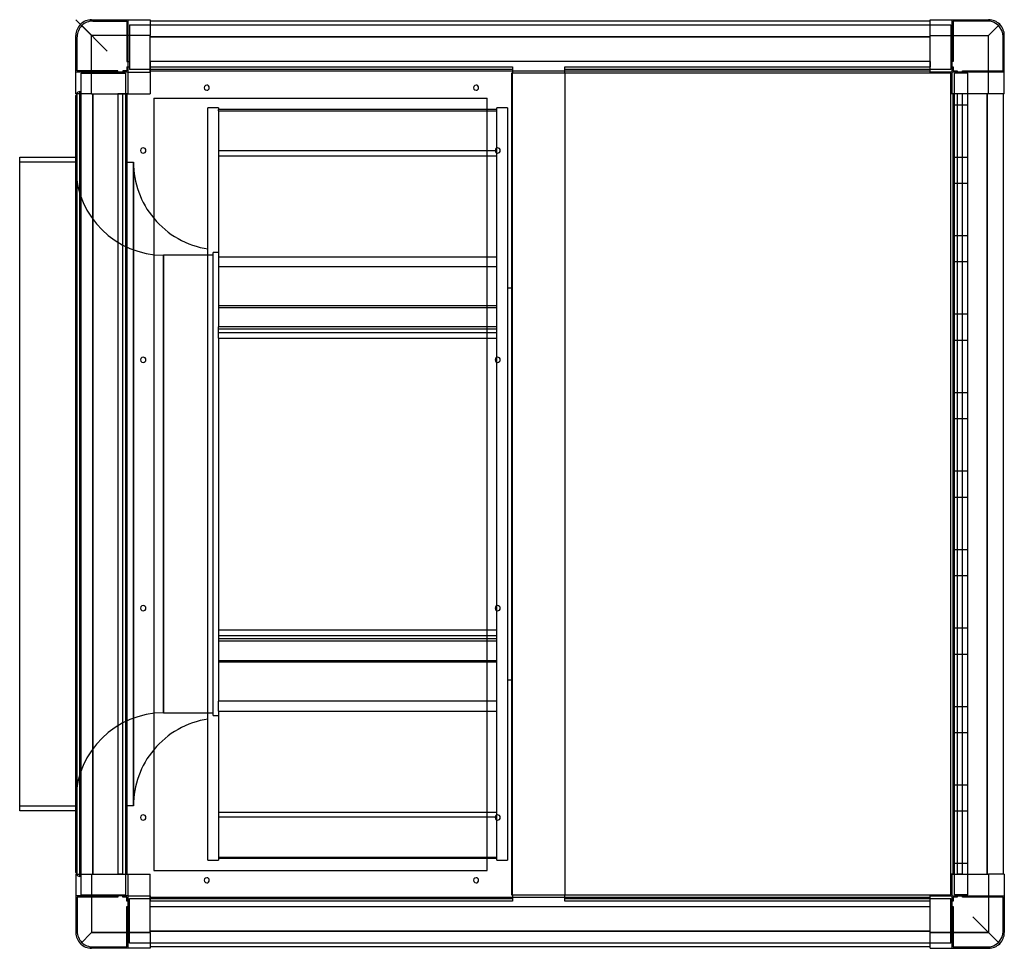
# Model space of a CAD drawing. Header units: millimetres. Extents: x -398 to 355, y -355 to 355.
import ezdxf

# ---------------------------------------------------------------- set-up
doc = ezdxf.new("R2010")
doc.units = ezdxf.units.MM
doc.layers.add('HIDDEN', color=7, linetype='Continuous')
doc.layers.add('THICK', color=7, linetype='Continuous')

msp = doc.modelspace()

# ---------------------------------------------------------------- linework, layer by layer
at = {"layer": 'HIDDEN'}
for p, q in [((-355, 355), (-343, 343)), ((-343, 355), (-343, 355)), ((-343, 355), (-343, 355)), ((-342, 354), (-316, 354)), ((-342, 354), (-342, 354)), ((-316, 354), (-316, 323)), ((-316, 354), (-316, 354)), ((-315, 355), (-315, 355)), ((-315, 315), (-315, 355)), ((-315, 355), (-315, 355)), ((-298.2, 355), (-298.2, 355)), ((-298.2, 355), (-298.2, 355)), ((-298.2, 354), (-298.2, 354)), ((-298.2, 354), (-298.2, 354)), ((298.2, 355), (298.2, 355)), ((298.2, 355), (298.2, 355)), ((298.2, 354), (298.2, 354)), ((298.2, 354), (298.2, 354)), ((315, 355), (315, 355)), ((315, 355), (315, 355)), ((315, 315), (315, 355)), ((316, 354), (316, 354)), ((342, 354), (316, 354)), ((316, 354), (316, 323)), ((342, 354), (342, 354)), ((343, 355), (343, 355)), ((343, 355), (343, 355)), ((-314, 351), (314, 351)), ((-314, 351), (-314, 317)), ((-314, 351), (-314, 351)), ((314, 351), (314, 317)), ((314, 351), (314, 351)), ((343, 343), (351.49, 351.49)), ((-355, 343), (-355, 343)), ((-355, 343), (-355, 343)), ((-354, 316), (-354, 342)), ((-354, 342), (-354, 342)), ((-343, 298.2), (-343, 343)), ((-298.2, 343), (-343, 343)), ((-298.2, 342), (298.2, 342)), ((298.2, 343), (343, 343)), ((343, 298.2), (343, 343)), ((354, 342), (354, 342)), ((354, 316), (354, 342)), ((355, 343), (355, 343)), ((355, 343), (355, 343)), ((-316, 323), (-316, 323)), ((-316, 323), (-315, 323)), ((-316, 319), (-315, 319)), ((-316, 319), (-316, 319)), ((-316, 319), (-316, 316)), ((-315, 323), (-314, 323)), ((-315, 319), (-314, 319)), ((-314, 323), (-314, 323)), ((-314, 319), (-314, 319)), ((-21, 317), (-314, 317)), ((-314, 317), (-314, 317)), ((-298.2, 323), (-298.2, 323)), ((-298.2, 323), (-298.2, 323)), ((-298.2, 323), (-298.2, 323)), ((-298.2, 323), (-298.2, 323)), ((298.2, 323), (-298.2, 323)), ((-298.2, 323), (-298.2, 319)), ((-298.2, 319), (-298.2, 319)), ((-298.2, 319), (-21, 319)), ((-298.2, 319), (-298.2, 319)), ((-298.2, 319), (-298.2, 319)), ((-298.2, 319), (-298.2, 319)), ((-298.2, 319), (-298.2, 316)), ((-21, 319), (-21, 319)), ((-21, 319), (-21, 319)), ((-21, 319), (-21, 316)), ((-21, 317), (-21, 317)), ((19, 319), (19, 319)), ((19, 319), (19, 319)), ((19, 316), (19, 319)), ((19, 319), (298.2, 319)), ((314, 317), (19, 317)), ((19, 317), (19, 317)), ((298.2, 323), (298.2, 323)), ((298.2, 323), (298.2, 323)), ((298.2, 323), (298.2, 319)), ((298.2, 323), (298.2, 323)), ((298.2, 323), (298.2, 323)), ((298.2, 319), (298.2, 319)), ((298.2, 319), (298.2, 319)), ((298.2, 319), (298.2, 319)), ((298.2, 319), (298.2, 319)), ((298.2, 316), (298.2, 319)), ((314, 323), (314, 323)), ((315, 323), (314, 323)), ((314, 319), (314, 319)), ((315, 319), (314, 319)), ((314, 317), (314, 317)), ((316, 323), (315, 323)), ((315, 319), (316, 319)), ((316, 323), (316, 323)), ((316, 319), (316, 319)), ((316, 319), (316, 316)), ((-355, 315), (-355, 315)), ((-315, 315), (-355, 315)), ((-355, 315), (-355, 315)), ((-323, 316), (-354, 316)), ((-354, 316), (-354, 316)), ((-351, -314), (-351, 314)), ((-351, 314), (-317, 314)), ((-351, 314), (-351, 314)), ((-323, 315), (-323, 316)), ((-323, 316), (-323, 316)), ((-323, 314), (-323, 315)), ((-323, 314), (-323, 314)), ((-319, 316), (-319, 316)), ((-319, 316), (-319, 315)), ((-316, 316), (-319, 316)), ((-319, 315), (-319, 314)), ((-319, 314), (-319, 314)), ((-317, 314), (-317, -314)), ((-317, 314), (-317, 314)), ((-316, 316), (-316, 316)), ((-315, 315), (-315, 315)), ((-315, 315), (-315, 315)), ((-315, 315), (-315, 315)), ((-315, 315), (-315, 315)), ((-298.2, 316), (-298.2, 316)), ((-298.2, 316), (-298.2, 315)), ((-298.2, 316), (-298.2, 316)), ((-298.2, 316), (-298.2, 316)), ((-298.2, 316), (-298.2, 316)), ((-298.2, 315), (-298.2, 315)), ((-298.2, 315), (-298.2, 315)), ((-298.2, 315), (-298.2, 315)), ((-298.2, 315), (-298.2, 315)), ((-298.2, 315), (-298.2, 315)), ((-298.2, 315), (-298.2, 315)), ((-22, 314), (-22, 314)), ((-22, 314), (-22, 314)), ((-22, 314), (-22, 314)), ((-21, 314), (-22, 314)), ((-22, 314), (-22, 314)), ((-21, 316), (-21, 316)), ((-21, 316), (-21, 314)), ((-21, 316), (-21, 316)), ((-21, 314), (-21, 314)), ((-21, -314), (-21, 314)), ((-21, 314), (-21, 314)), ((19, 316), (19, 316)), ((19, 314), (19, 316)), ((19, 316), (19, 316)), ((19, 314), (19, 314)), ((19, 314), (19, -314)), ((19, 314), (19, 314)), ((298.2, 315), (298.2, 316)), ((298.2, 316), (298.2, 316)), ((298.2, 316), (298.2, 316)), ((298.2, 316), (298.2, 316)), ((298.2, 316), (298.2, 316)), ((298.2, 315), (298.2, 315)), ((298.2, 315), (298.2, 315)), ((298.2, 315), (298.2, 315)), ((298.2, 315), (298.2, 315)), ((298.2, 315), (298.2, 315)), ((298.2, 315), (298.2, 315)), ((298.2, 314), (298.2, 314)), ((298.2, 314), (298.2, 314)), ((314, 314), (314, 314)), ((314, 314), (314, 314)), ((315, 315), (315, 315)), ((315, 315), (315, 315)), ((315, 315), (315, 315)), ((355, 315), (315, 315)), ((315, 315), (315, 315)), ((316, 316), (316, 316)), ((316, 316), (319, 316)), ((327, 314), (317, 314)), ((317, -314), (317, 314)), ((317, 314), (317, 314)), ((319, 316), (319, 315)), ((319, 316), (319, 316)), ((319, 314), (319, 315)), ((319, 314), (319, 314)), ((323, 316), (323, 316)), ((323, 315), (323, 316)), ((323, 316), (354, 316)), ((323, 315), (323, 314)), ((323, 314), (323, 314)), ((327, -314), (327, 314)), ((327, 314), (327, 314)), ((354, 316), (354, 316)), ((355, 315), (355, 315)), ((355, 315), (355, 315)), ((-355, 298.2), (-355, 298.2)), ((-355, 298.2), (-355, 298.2)), ((-354, 298.2), (-354, 298.2)), ((-354, 298.2), (-354, 298.2)), ((-352, 0), (-352, 300)), ((-352, 300), (-352, 0)), ((-352, 300), (-351, 300)), ((-342, 298.2), (-342, -298.2)), ((-323, 298.2), (-323, 298.2)), ((-319, 298.2), (-323, 298.2)), ((-323, 298.2), (-323, 298.2)), ((-323, 298.2), (-323, 298.2)), ((-323, 298.2), (-323, -298.2)), ((-323, 298.2), (-323, 298.2)), ((-319, 298.2), (-319, 298.2)), ((-319, 298.2), (-319, 298.2)), ((-319, 298.2), (-319, 298.2)), ((-319, -298.2), (-319, 298.2)), ((-316, 298.2), (-319, 298.2)), ((-319, 298.2), (-319, 298.2)), ((-315, 298.2), (-316, 298.2)), ((-316, 298.2), (-316, 298.2)), ((-316, 298.2), (-316, 298.2)), ((-316, 298.2), (-316, 298.2)), ((-316, 298.2), (-316, 298.2)), ((-315, 298.2), (-315, 298.2)), ((-315, 298.2), (-315, 298.2)), ((-315, 298.2), (-315, 298.2)), ((-315, 298.2), (-315, 298.2)), ((-315, 298.2), (-315, 298.2)), ((-315, 298.2), (-315, 298.2)), ((-298.2, 298.2), (-298.2, 298.2)), ((-298.2, 298.2), (-298.2, 298.2)), ((-295.5, 295), (-295.5, 295)), ((-295.5, 295), (-295.5, 295)), ((-40.5, 295), (-40.5, 295)), ((-40.5, 295), (-40.5, 295)), ((314, 298.2), (314, 298.2)), ((314, 298.2), (314, 298.2)), ((315, 298.2), (315, 298.2)), ((316, 298.2), (315, 298.2)), ((315, 298.2), (315, 298.2)), ((315, 298.2), (315, 298.2)), ((315, 298.2), (315, 298.2)), ((315, 298.2), (315, 298.2)), ((315, 298.2), (315, 298.2)), ((316, 298.2), (316, 298.2)), ((316, 298.2), (316, 298.2)), ((316, 298.2), (316, 298.2)), ((319, 298.2), (316, 298.2)), ((316, 298.2), (316, 298.2)), ((319, 298.2), (319, 298.2)), ((323, 298.2), (319, 298.2)), ((319, 298.2), (319, 298.2)), ((319, 298.2), (319, 298.2)), ((319, 298.2), (319, -298.2)), ((319, 298.2), (319, 298.2)), ((323, 298.2), (323, 298.2)), ((323, 298.2), (323, 298.2)), ((323, 298.2), (323, 298.2)), ((323, 298.2), (323, 298.2)), ((323, -298.2), (323, 298.2)), ((342, -298.2), (342, 298.2)), ((354, 298.2), (354, 298.2)), ((354, 298.2), (354, 298.2)), ((355, 298.2), (355, 298.2)), ((355, 298.2), (355, 298.2)), ((-246, 285.25), (-246, 286.27)), ((-33, 286.27), (-40.5, 286.27)), ((-25, 287.5), (-33, 287.5)), ((-33, 286.27), (-33, 287.5)), ((-33, 285.25), (-33, 286.27)), ((-25, 287.5), (-25, -287.5)), ((317, 290), (327, 290)), ((317, 290), (317, 290)), ((317, 290), (317, 290)), ((317, 290), (317, 290)), ((317, 290), (317, 290)), ((317, 290), (317, 290)), ((317, 290), (317, 290)), ((317, 290), (317, 290)), ((317, 290), (317, 290)), ((317, 290), (317, 290)), ((317, 290), (317, 290)), ((327, 290), (327, 290)), ((327, 290), (327, 290)), ((327, 290), (327, 290)), ((327, 290), (327, 290)), ((327, 290), (327, 290)), ((327, 290), (327, 290)), ((327, 290), (327, 290)), ((327, 290), (327, 290)), ((327, 290), (327, 290)), ((327, 290), (327, 290)), ((-40.5, 285.25), (-33, 285.25)), ((-33, 256.94), (-33, 285.25)), ((-33, 254.74), (-246, 254.74)), ((-246, 250.79), (-33, 250.79)), ((-33, 120.15), (-33, 253.06)), ((317, 250), (327, 250)), ((317, 250), (317, 250)), ((317, 250), (317, 250)), ((317, 250), (317, 250)), ((317, 250), (317, 250)), ((317, 250), (317, 250)), ((317, 250), (317, 250)), ((317, 250), (317, 250)), ((317, 250), (317, 250)), ((317, 250), (317, 250)), ((317, 250), (317, 250)), ((327, 250), (327, 250)), ((327, 250), (327, 250)), ((327, 250), (327, 250)), ((327, 250), (327, 250)), ((327, 250), (327, 250)), ((327, 250), (327, 250)), ((327, 250), (327, 250)), ((327, 250), (327, 250)), ((327, 250), (327, 250)), ((327, 250), (327, 250)), ((-355, 246), (-398, 246)), ((-355, 246), (-355, -246)), ((-317, 246), (-311, 246)), ((-311, -246), (-311, 246)), ((-311, 246), (-311, 0)), ((317, 230), (327, 230)), ((317, 230), (317, 230)), ((317, 230), (317, 230)), ((317, 230), (317, 230)), ((317, 230), (317, 230)), ((317, 230), (317, 230)), ((317, 230), (317, 230)), ((317, 230), (317, 230)), ((317, 230), (317, 230)), ((317, 230), (317, 230)), ((317, 230), (317, 230)), ((327, 230), (327, 230)), ((327, 230), (327, 230)), ((327, 230), (327, 230)), ((327, 230), (327, 230)), ((327, 230), (327, 230)), ((327, 230), (327, 230)), ((327, 230), (327, 230)), ((327, 230), (327, 230)), ((327, 230), (327, 230)), ((327, 230), (327, 230)), ((317, 190), (327, 190)), ((317, 190), (317, 190)), ((317, 190), (317, 190)), ((317, 190), (317, 190)), ((317, 190), (317, 190)), ((317, 190), (317, 190)), ((317, 190), (317, 190)), ((317, 190), (317, 190)), ((317, 190), (317, 190)), ((317, 190), (317, 190)), ((317, 190), (317, 190)), ((327, 190), (327, 190)), ((327, 190), (327, 190)), ((327, 190), (327, 190)), ((327, 190), (327, 190)), ((327, 190), (327, 190)), ((327, 190), (327, 190)), ((327, 190), (327, 190)), ((327, 190), (327, 190)), ((327, 190), (327, 190)), ((327, 190), (327, 190)), ((-288.01, -175), (-288.01, 175)), ((-250, 175), (-288.01, 175)), ((-288.01, 175), (-288.01, 0)), ((-250, -177), (-250, 177)), ((-246, 177), (-250, 177)), ((-246, 173.74), (-33, 173.74)), ((-33, 166.12), (-246, 166.12)), ((317, 170), (327, 170)), ((317, 170), (317, 170)), ((317, 170), (317, 170)), ((317, 170), (317, 170)), ((317, 170), (317, 170)), ((317, 170), (317, 170)), ((317, 170), (317, 170)), ((317, 170), (317, 170)), ((317, 170), (317, 170)), ((317, 170), (317, 170)), ((317, 170), (317, 170)), ((327, 170), (327, 170)), ((327, 170), (327, 170)), ((327, 170), (327, 170)), ((327, 170), (327, 170)), ((327, 170), (327, 170)), ((327, 170), (327, 170)), ((327, 170), (327, 170)), ((327, 170), (327, 170)), ((327, 170), (327, 170)), ((327, 170), (327, 170)), ((-25, 150), (-21, 150)), ((-33, 136.27), (-246, 136.27)), ((-246, 134.84), (-33, 134.84)), ((317, 130), (327, 130)), ((317, 130), (317, 130)), ((317, 130), (317, 130)), ((317, 130), (317, 130)), ((317, 130), (317, 130)), ((317, 130), (317, 130)), ((317, 130), (317, 130)), ((317, 130), (317, 130)), ((317, 130), (317, 130)), ((317, 130), (317, 130)), ((317, 130), (317, 130)), ((327, 130), (327, 130)), ((327, 130), (327, 130)), ((327, 130), (327, 130)), ((327, 130), (327, 130)), ((327, 130), (327, 130)), ((327, 130), (327, 130)), ((327, 130), (327, 130)), ((327, 130), (327, 130)), ((327, 130), (327, 130)), ((327, 130), (327, 130)), ((-246, 111.5), (-246, 120.15)), ((-33, 118.47), (-246, 118.47)), ((-246, 115.96), (-33, 115.96)), ((-33, 120.15), (-40.5, 120.15)), ((-33, 111.5), (-33, 120.15)), ((-40.5, 111.5), (-33, 111.5)), ((-33, 96.94), (-33, 111.5)), ((317, 110), (327, 110)), ((317, 110), (317, 110)), ((317, 110), (317, 110)), ((317, 110), (317, 110)), ((317, 110), (317, 110)), ((317, 110), (317, 110)), ((317, 110), (317, 110)), ((317, 110), (317, 110)), ((317, 110), (317, 110)), ((317, 110), (317, 110)), ((317, 110), (317, 110)), ((327, 110), (327, 110)), ((327, 110), (327, 110)), ((327, 110), (327, 110)), ((327, 110), (327, 110)), ((327, 110), (327, 110)), ((327, 110), (327, 110)), ((327, 110), (327, 110)), ((327, 110), (327, 110)), ((327, 110), (327, 110)), ((327, 110), (327, 110)), ((-33, -93.06), (-33, 93.06)), ((317, 70), (327, 70)), ((317, 70), (317, 70)), ((317, 70), (317, 70)), ((317, 70), (317, 70)), ((317, 70), (317, 70)), ((317, 70), (317, 70)), ((317, 70), (317, 70)), ((317, 70), (317, 70)), ((317, 70), (317, 70)), ((317, 70), (317, 70)), ((317, 70), (317, 70)), ((327, 70), (327, 70)), ((327, 70), (327, 70)), ((327, 70), (327, 70)), ((327, 70), (327, 70)), ((327, 70), (327, 70)), ((327, 70), (327, 70)), ((327, 70), (327, 70)), ((327, 70), (327, 70)), ((327, 70), (327, 70)), ((327, 70), (327, 70)), ((317, 50), (327, 50)), ((317, 50), (317, 50)), ((317, 50), (317, 50)), ((317, 50), (317, 50)), ((317, 50), (317, 50)), ((317, 50), (317, 50)), ((317, 50), (317, 50)), ((317, 50), (317, 50)), ((317, 50), (317, 50)), ((317, 50), (317, 50)), ((317, 50), (317, 50)), ((327, 50), (327, 50)), ((327, 50), (327, 50)), ((327, 50), (327, 50)), ((327, 50), (327, 50)), ((327, 50), (327, 50)), ((327, 50), (327, 50)), ((327, 50), (327, 50)), ((327, 50), (327, 50)), ((327, 50), (327, 50)), ((327, 50), (327, 50)), ((317, 10), (327, 10)), ((317, 10), (317, 10)), ((317, 10), (317, 10)), ((317, 10), (317, 10)), ((317, 10), (317, 10)), ((317, 10), (317, 10)), ((317, 10), (317, 10)), ((317, 10), (317, 10)), ((317, 10), (317, 10)), ((317, 10), (317, 10)), ((317, 10), (317, 10)), ((327, 10), (327, 10)), ((327, 10), (327, 10)), ((327, 10), (327, 10)), ((327, 10), (327, 10)), ((327, 10), (327, 10)), ((327, 10), (327, 10)), ((327, 10), (327, 10)), ((327, 10), (327, 10)), ((327, 10), (327, 10)), ((327, 10), (327, 10)), ((-352, 0), (-352, -300)), ((-311, 0), (-311, -246)), ((-288.01, 0), (-288.01, -175)), ((-352, -300), (-352, 0)), ((317, -10), (327, -10)), ((317, -10), (317, -10)), ((317, -10), (317, -10)), ((317, -10), (317, -10)), ((317, -10), (317, -10)), ((317, -10), (317, -10)), ((317, -10), (317, -10)), ((317, -10), (317, -10)), ((317, -10), (317, -10)), ((317, -10), (317, -10)), ((317, -10), (317, -10)), ((327, -10), (327, -10)), ((327, -10), (327, -10)), ((327, -10), (327, -10)), ((327, -10), (327, -10)), ((327, -10), (327, -10)), ((327, -10), (327, -10)), ((327, -10), (327, -10)), ((327, -10), (327, -10)), ((327, -10), (327, -10)), ((327, -10), (327, -10)), ((317, -50), (327, -50)), ((317, -50), (317, -50)), ((317, -50), (317, -50)), ((317, -50), (317, -50)), ((317, -50), (317, -50)), ((317, -50), (317, -50)), ((317, -50), (317, -50)), ((317, -50), (317, -50)), ((317, -50), (317, -50)), ((317, -50), (317, -50)), ((317, -50), (317, -50)), ((327, -50), (327, -50)), ((327, -50), (327, -50)), ((327, -50), (327, -50)), ((327, -50), (327, -50)), ((327, -50), (327, -50)), ((327, -50), (327, -50)), ((327, -50), (327, -50)), ((327, -50), (327, -50)), ((327, -50), (327, -50)), ((327, -50), (327, -50)), ((317, -70), (327, -70)), ((317, -70), (317, -70)), ((317, -70), (317, -70)), ((317, -70), (317, -70)), ((317, -70), (317, -70)), ((317, -70), (317, -70)), ((317, -70), (317, -70)), ((317, -70), (317, -70)), ((317, -70), (317, -70)), ((317, -70), (317, -70)), ((317, -70), (317, -70)), ((327, -70), (327, -70)), ((327, -70), (327, -70)), ((327, -70), (327, -70)), ((327, -70), (327, -70)), ((327, -70), (327, -70)), ((327, -70), (327, -70)), ((327, -70), (327, -70)), ((327, -70), (327, -70)), ((327, -70), (327, -70)), ((327, -70), (327, -70)), ((-33, -166.12), (-33, -96.94)), ((-246, -111.5), (-33, -111.5)), ((317, -110), (327, -110)), ((317, -110), (317, -110)), ((317, -110), (317, -110)), ((317, -110), (317, -110)), ((317, -110), (317, -110)), ((317, -110), (317, -110)), ((317, -110), (317, -110)), ((317, -110), (317, -110)), ((317, -110), (317, -110)), ((317, -110), (317, -110)), ((317, -110), (317, -110)), ((327, -110), (327, -110)), ((327, -110), (327, -110)), ((327, -110), (327, -110)), ((327, -110), (327, -110)), ((327, -110), (327, -110)), ((327, -110), (327, -110)), ((327, -110), (327, -110)), ((327, -110), (327, -110)), ((327, -110), (327, -110)), ((327, -110), (327, -110)), ((-246, -115.96), (-33, -115.96)), ((-33, -118.47), (-246, -118.47)), ((-33, -120.15), (-246, -120.15)), ((-246, -134.84), (-33, -134.84)), ((317, -130), (327, -130)), ((317, -130), (317, -130)), ((317, -130), (317, -130)), ((317, -130), (317, -130)), ((317, -130), (317, -130)), ((317, -130), (317, -130)), ((317, -130), (317, -130)), ((317, -130), (317, -130)), ((317, -130), (317, -130)), ((317, -130), (317, -130)), ((317, -130), (317, -130)), ((327, -130), (327, -130)), ((327, -130), (327, -130)), ((327, -130), (327, -130)), ((327, -130), (327, -130)), ((327, -130), (327, -130)), ((327, -130), (327, -130)), ((327, -130), (327, -130)), ((327, -130), (327, -130)), ((327, -130), (327, -130)), ((327, -130), (327, -130)), ((-33, -136.27), (-40.5, -136.27)), ((-21, -150), (-25, -150)), ((-246, -173.74), (-246, -166.12)), ((-33, -166.12), (-40.5, -166.12)), ((-33, -173.74), (-33, -166.12)), ((317, -170), (327, -170)), ((317, -170), (317, -170)), ((317, -170), (317, -170)), ((317, -170), (317, -170)), ((317, -170), (317, -170)), ((317, -170), (317, -170)), ((317, -170), (317, -170)), ((317, -170), (317, -170)), ((317, -170), (317, -170)), ((317, -170), (317, -170)), ((317, -170), (317, -170)), ((327, -170), (327, -170)), ((327, -170), (327, -170)), ((327, -170), (327, -170)), ((327, -170), (327, -170)), ((327, -170), (327, -170)), ((327, -170), (327, -170)), ((327, -170), (327, -170)), ((327, -170), (327, -170)), ((327, -170), (327, -170)), ((327, -170), (327, -170)), ((-288.01, -175), (-250, -175)), ((-250, -177), (-246, -177)), ((-40.5, -173.74), (-33, -173.74)), ((-33, -253.06), (-33, -173.74)), ((317, -190), (327, -190)), ((317, -190), (317, -190)), ((317, -190), (317, -190)), ((317, -190), (317, -190)), ((317, -190), (317, -190)), ((317, -190), (317, -190)), ((317, -190), (317, -190)), ((317, -190), (317, -190)), ((317, -190), (317, -190)), ((317, -190), (317, -190)), ((317, -190), (317, -190)), ((327, -190), (327, -190)), ((327, -190), (327, -190)), ((327, -190), (327, -190)), ((327, -190), (327, -190)), ((327, -190), (327, -190)), ((327, -190), (327, -190)), ((327, -190), (327, -190)), ((327, -190), (327, -190)), ((327, -190), (327, -190)), ((327, -190), (327, -190)), ((317, -230), (327, -230)), ((317, -230), (317, -230)), ((317, -230), (317, -230)), ((317, -230), (317, -230)), ((317, -230), (317, -230)), ((317, -230), (317, -230)), ((317, -230), (317, -230)), ((317, -230), (317, -230)), ((317, -230), (317, -230)), ((317, -230), (317, -230)), ((317, -230), (317, -230)), ((327, -230), (327, -230)), ((327, -230), (327, -230)), ((327, -230), (327, -230)), ((327, -230), (327, -230)), ((327, -230), (327, -230)), ((327, -230), (327, -230)), ((327, -230), (327, -230)), ((327, -230), (327, -230)), ((327, -230), (327, -230)), ((327, -230), (327, -230)), ((-398, -246), (-355, -246)), ((-311, -246), (-317, -246)), ((-246, -250.79), (-33, -250.79)), ((-34.48, -254.74), (-40.5, -254.74)), ((317, -250), (327, -250)), ((317, -250), (317, -250)), ((317, -250), (317, -250)), ((317, -250), (317, -250)), ((317, -250), (317, -250)), ((317, -250), (317, -250)), ((317, -250), (317, -250)), ((317, -250), (317, -250)), ((317, -250), (317, -250)), ((317, -250), (317, -250)), ((317, -250), (317, -250)), ((327, -250), (327, -250)), ((327, -250), (327, -250)), ((327, -250), (327, -250)), ((327, -250), (327, -250)), ((327, -250), (327, -250)), ((327, -250), (327, -250)), ((327, -250), (327, -250)), ((327, -250), (327, -250)), ((327, -250), (327, -250)), ((327, -250), (327, -250)), ((-33, -287.5), (-33, -256.94)), ((-246, -285.25), (-33, -285.25)), ((-33, -286.27), (-40.5, -286.27)), ((-33, -287.5), (-25, -287.5)), ((317, -290), (327, -290)), ((317, -290), (317, -290)), ((317, -290), (317, -290)), ((317, -290), (317, -290)), ((317, -290), (317, -290)), ((317, -290), (317, -290)), ((317, -290), (317, -290)), ((317, -290), (317, -290)), ((317, -290), (317, -290)), ((317, -290), (317, -290)), ((317, -290), (317, -290)), ((327, -290), (327, -290)), ((327, -290), (327, -290)), ((327, -290), (327, -290)), ((327, -290), (327, -290)), ((327, -290), (327, -290)), ((327, -290), (327, -290)), ((327, -290), (327, -290)), ((327, -290), (327, -290)), ((327, -290), (327, -290)), ((327, -290), (327, -290)), ((-355, -298.2), (-355, -298.2)), ((-355, -298.2), (-355, -298.2)), ((-354, -298.2), (-354, -298.2)), ((-354, -298.2), (-354, -298.2)), ((-351, -300), (-352, -300)), ((-343, -298.2), (-343, -343)), ((-323, -298.2), (-323, -298.2)), ((-323, -298.2), (-323, -298.2)), ((-323, -298.2), (-323, -298.2)), ((-323, -298.2), (-323, -298.2)), ((-319, -298.2), (-323, -298.2)), ((-319, -298.2), (-319, -298.2)), ((-319, -298.2), (-319, -298.2)), ((-319, -298.2), (-319, -298.2)), ((-319, -298.2), (-316, -298.2)), ((-319, -298.2), (-319, -298.2)), ((-316, -298.2), (-315, -298.2)), ((-316, -298.2), (-316, -298.2)), ((-316, -298.2), (-316, -298.2)), ((-316, -298.2), (-316, -298.2)), ((-316, -298.2), (-316, -298.2)), ((-315, -298.2), (-315, -298.2)), ((-315, -298.2), (-315, -298.2)), ((-315, -298.2), (-315, -298.2)), ((-315, -298.2), (-315, -298.2)), ((-315, -298.2), (-315, -298.2)), ((-315, -298.2), (-315, -298.2)), ((-298.2, -298.2), (-298.2, -298.2)), ((-298.2, -298.2), (-298.2, -298.2)), ((-295.5, -295.5), (-295.5, -295.5)), ((-295.5, -295.5), (-295.5, -295.5)), ((-40.5, -295.5), (-40.5, -295.5)), ((-40.5, -295.5), (-40.5, -295.5)), ((314, -298.2), (314, -298.2)), ((314, -298.2), (314, -298.2)), ((315, -298.2), (315, -298.2)), ((315, -298.2), (316, -298.2)), ((315, -298.2), (315, -298.2)), ((315, -298.2), (315, -298.2)), ((315, -298.2), (315, -298.2)), ((315, -298.2), (315, -298.2)), ((315, -298.2), (315, -298.2)), ((316, -298.2), (316, -298.2)), ((316, -298.2), (316, -298.2)), ((316, -298.2), (316, -298.2)), ((316, -298.2), (319, -298.2)), ((316, -298.2), (316, -298.2)), ((319, -298.2), (319, -298.2)), ((319, -298.2), (319, -298.2)), ((319, -298.2), (319, -298.2)), ((319, -298.2), (319, -298.2)), ((323, -298.2), (319, -298.2)), ((323, -298.2), (323, -298.2)), ((323, -298.2), (323, -298.2)), ((323, -298.2), (323, -298.2)), ((323, -298.2), (323, -298.2)), ((343, -298.2), (343, -343)), ((354, -298.2), (354, -298.2)), ((354, -298.2), (354, -298.2)), ((355, -298.2), (355, -298.2)), ((355, -298.2), (355, -298.2)), ((-355, -315), (-355, -315)), ((-355, -315), (-355, -315)), ((-315, -315), (-355, -315)), ((-354, -316), (-354, -342)), ((-354, -316), (-354, -316)), ((-323, -316), (-354, -316)), ((-351, -314), (-317, -314)), ((-351, -314), (-351, -314)), ((-323, -314), (-323, -314)), ((-323, -315), (-323, -314)), ((-323, -315), (-323, -316)), ((-323, -316), (-323, -316)), ((-319, -314), (-319, -314)), ((-319, -314), (-319, -315)), ((-319, -316), (-319, -315)), ((-319, -316), (-319, -316)), ((-316, -316), (-319, -316)), ((-317, -314), (-317, -314)), ((-316, -316), (-316, -316)), ((-316, -319), (-316, -316)), ((-315, -315), (-315, -315)), ((-315, -315), (-315, -315)), ((-315, -315), (-315, -315)), ((-315, -315), (-315, -315)), ((-315, -355), (-315, -315)), ((-298.2, -315), (-298.2, -315)), ((-298.2, -315), (-298.2, -315)), ((-298.2, -315), (-298.2, -315)), ((-298.2, -315), (-298.2, -316)), ((-298.2, -315), (-298.2, -315)), ((-298.2, -315), (-298.2, -315)), ((-298.2, -315), (-298.2, -315)), ((-298.2, -316), (-298.2, -316)), ((-298.2, -316), (-298.2, -319)), ((-298.2, -316), (-298.2, -316)), ((-298.2, -316), (-298.2, -316)), ((-298.2, -316), (-298.2, -316)), ((-22, -314), (-22, -314)), ((-22, -314), (-22, -314)), ((-22, -314), (-22, -314)), ((-22, -314), (-21, -314)), ((-22, -314), (-22, -314)), ((-21, -314), (-21, -314)), ((-21, -314), (-21, -316)), ((-21, -314), (-21, -314)), ((-21, -316), (-21, -316)), ((-21, -316), (-21, -319)), ((-21, -316), (-21, -316)), ((19, -314), (19, -314)), ((19, -316), (19, -314)), ((19, -314), (19, -314)), ((19, -316), (19, -316)), ((19, -319), (19, -316)), ((19, -316), (19, -316)), ((298.2, -314), (298.2, -314)), ((298.2, -314), (298.2, -314)), ((298.2, -315), (298.2, -315)), ((298.2, -315), (298.2, -315)), ((298.2, -316), (298.2, -315)), ((298.2, -315), (298.2, -315)), ((298.2, -315), (298.2, -315)), ((298.2, -315), (298.2, -315)), ((298.2, -315), (298.2, -315)), ((298.2, -316), (298.2, -316)), ((298.2, -316), (298.2, -316)), ((298.2, -316), (298.2, -316)), ((298.2, -319), (298.2, -316)), ((298.2, -316), (298.2, -316)), ((314, -314), (314, -314)), ((314, -314), (314, -314)), ((315, -315), (315, -315)), ((315, -315), (315, -315)), ((315, -315), (315, -315)), ((315, -355), (315, -315)), ((315, -315), (315, -315)), ((315, -315), (355, -315)), ((316, -316), (316, -319)), ((316, -316), (316, -316)), ((319, -316), (316, -316)), ((327, -314), (317, -314)), ((317, -314), (317, -314)), ((319, -314), (319, -314)), ((319, -315), (319, -314)), ((319, -315), (319, -316)), ((319, -316), (319, -316)), ((323, -314), (323, -314)), ((323, -314), (323, -315)), ((323, -316), (323, -315)), ((323, -316), (323, -316)), ((354, -316), (323, -316)), ((327, -314), (327, -314)), ((354, -316), (354, -316)), ((354, -342), (354, -316)), ((355, -315), (355, -315)), ((355, -315), (355, -315)), ((-316, -319), (-316, -319)), ((-315, -319), (-316, -319)), ((-316, -323), (-315, -323)), ((-316, -323), (-316, -323)), ((-316, -354), (-316, -323)), ((-315, -319), (-314, -319)), ((-315, -323), (-314, -323)), ((-314, -317), (-21, -317)), ((-314, -317), (-314, -317)), ((-314, -351), (-314, -317)), ((-314, -319), (-314, -319)), ((-314, -323), (-314, -323)), ((-298.2, -319), (-298.2, -319)), ((-298.2, -319), (-298.2, -319)), ((-298.2, -319), (-298.2, -319)), ((-298.2, -319), (-298.2, -319)), ((-21, -319), (-298.2, -319)), ((-298.2, -323), (-298.2, -319)), ((-298.2, -323), (-298.2, -323)), ((-298.2, -323), (-298.2, -323)), ((-298.2, -323), (298.2, -323)), ((-298.2, -323), (-298.2, -323)), ((-298.2, -323), (-298.2, -323)), ((-21, -317), (-21, -317)), ((-21, -319), (-21, -319)), ((-21, -319), (-21, -319)), ((19, -317), (19, -317)), ((19, -317), (314, -317)), ((19, -319), (19, -319)), ((19, -319), (19, -319)), ((298.2, -319), (19, -319)), ((298.2, -319), (298.2, -319)), ((298.2, -319), (298.2, -319)), ((298.2, -319), (298.2, -319)), ((298.2, -319), (298.2, -319)), ((298.2, -323), (298.2, -319)), ((298.2, -323), (298.2, -323)), ((298.2, -323), (298.2, -323)), ((298.2, -323), (298.2, -323)), ((298.2, -323), (298.2, -323)), ((314, -317), (314, -317)), ((314, -351), (314, -317)), ((314, -319), (314, -319)), ((315, -319), (314, -319)), ((314, -323), (314, -323)), ((315, -323), (314, -323)), ((316, -319), (315, -319)), ((315, -323), (316, -323)), ((316, -319), (316, -319)), ((316, -323), (316, -323)), ((316, -323), (316, -354)), ((351.49, -351.49), (331, -331)), ((-355, -343), (-355, -343)), ((-355, -343), (-355, -343)), ((-354, -342), (-354, -342)), ((-343, -343), (-351.49, -351.49)), ((-298.2, -343), (-343, -343)), ((-298.2, -342), (298.2, -342)), ((343, -343), (298.2, -343)), ((354, -342), (354, -342)), ((355, -343), (355, -343)), ((355, -343), (355, -343)), ((314, -351), (-314, -351)), ((-314, -351), (-314, -351)), ((314, -351), (314, -351)), ((-343, -355), (-343, -355)), ((-343, -355), (-343, -355)), ((-342, -354), (-316, -354)), ((-342, -354), (-342, -354)), ((-316, -354), (-316, -354)), ((-315, -355), (-315, -355)), ((-315, -355), (-315, -355)), ((-298.2, -354), (-298.2, -354)), ((-298.2, -354), (-298.2, -354)), ((-298.2, -355), (-298.2, -355)), ((-298.2, -355), (-298.2, -355)), ((298.2, -354), (298.2, -354)), ((298.2, -354), (298.2, -354)), ((298.2, -355), (298.2, -355)), ((298.2, -355), (298.2, -355)), ((315, -355), (315, -355)), ((315, -355), (315, -355)), ((316, -354), (342, -354)), ((316, -354), (316, -354)), ((342, -354), (342, -354)), ((343, -355), (343, -355)), ((343, -355), (343, -355))]:
    msp.add_line(p, q, dxfattribs=at)
for centre, radius, start, end in [((-342, 342), 12, 89.99998, 180.00002), ((342, 342), 12, 0, 89.99998), ((-352, 297), 3, 89.99998, 156.4216), ((-244, 246), 67, 180.00002, 219.76657), ((-288.01, 242), 67, 180.98994, 270.00002), ((-288.01, -242), 67, 89.99998, 179.01006), ((-244, -246), 67, 140.23343, 180.00002), ((-352, -297), 3, 203.5784, 270.00002), ((-342, -342), 12, 179.99998, 270.00002), ((342, -342), 12, 270.00002, 0)]:
    msp.add_arc(centre, radius, start, end, dxfattribs=at)
at = {"layer": 'THICK'}
for p, q in [((-343, 355), (-298.2, 355)), ((-298.2, 355), (-298.2, 343)), ((298.2, 354), (-298.2, 354)), ((298.2, 343), (298.2, 355)), ((298.2, 355), (343, 355)), ((-351.49, 351.49), (-331, 331)), ((343, 343), (351.49, 351.49)), ((-355, 298.2), (-355, 343)), ((-343, 298.2), (-343, 343)), ((-298.2, 343), (-343, 343)), ((-298.2, 315), (-298.2, 343)), ((298.2, 342), (-298.2, 342)), ((298.2, 315), (298.2, 343)), ((298.2, 343), (343, 343)), ((343, 298.2), (343, 343)), ((355, 298.2), (355, 343)), ((-315, 298.2), (-315, 315)), ((-315, 315), (-298.2, 315)), ((-298.2, 316), (298.2, 316)), ((-298.2, 315), (-298.2, 298.2)), ((-22, 314), (-22, -314)), ((314, 314), (-22, 314)), ((298.2, 314), (298.2, 315)), ((315, 315), (298.2, 315)), ((314, -314), (314, 314)), ((315, 298.2), (315, 315)), ((-343, 298.2), (-355, 298.2)), ((-355, 0), (-355, 297)), ((-354, -298.2), (-354, 298.2)), ((-343, 298.2), (-315, 298.2)), ((-342, -298.2), (-342, 298.2)), ((-316, 298.2), (-316, -298.2)), ((-315, 298.2), (-298.2, 298.2)), ((-295.5, 295), (-40.5, 295)), ((-295.5, 295), (-295.5, -295.5)), ((-40.5, -295.5), (-40.5, 295)), ((315, 298.2), (314, 298.2)), ((343, 298.2), (315, 298.2)), ((316, -298.2), (316, 298.2)), ((342, 298.2), (342, -298.2)), ((355, 298.2), (343, 298.2)), ((354, 298.2), (354, -298.2)), ((-246, 287.5), (-254, 287.5)), ((-254, -287.5), (-254, 287.5)), ((-246, 287.5), (-246, 286.27)), ((-40.5, 286.27), (-246, 286.27)), ((-246, 285.25), (-246, 120.15)), ((-246, 285.25), (-40.5, 285.25)), ((-33, 253.06), (-33, 256.94)), ((-398, 250), (-355, 250)), ((-398, -250), (-398, 250)), ((-40.5, 120.15), (-246, 120.15)), ((-246, 111.5), (-246, -166.12)), ((-246, 111.5), (-40.5, 111.5)), ((-33, 93.06), (-33, 96.94)), ((-355, -297), (-355, 0)), ((-33, -96.94), (-33, -93.06)), ((-40.5, -136.27), (-246, -136.27)), ((-40.5, -166.12), (-246, -166.12)), ((-246, -173.74), (-246, -287.5)), ((-246, -173.74), (-40.5, -173.74)), ((-355, -250), (-398, -250)), ((-40.5, -254.74), (-246, -254.74)), ((-33, -254.74), (-34.48, -254.74)), ((-33, -256.94), (-33, -253.06)), ((-254, -287.5), (-246, -287.5)), ((-40.5, -286.27), (-246, -286.27)), ((-355, -298.2), (-343, -298.2)), ((-355, -298.2), (-355, -343)), ((-343, -298.2), (-315, -298.2)), ((-343, -298.2), (-343, -343)), ((-315, -298.2), (-298.2, -298.2)), ((-315, -315), (-315, -298.2)), ((-298.2, -315), (-298.2, -298.2)), ((-295.5, -295.5), (-40.5, -295.5)), ((315, -298.2), (314, -298.2)), ((315, -298.2), (343, -298.2)), ((315, -315), (315, -298.2)), ((355, -298.2), (343, -298.2)), ((343, -298.2), (343, -343)), ((355, -298.2), (355, -343)), ((-315, -315), (-298.2, -315)), ((-298.2, -343), (-298.2, -315)), ((-298.2, -316), (298.2, -316)), ((-22, -314), (314, -314)), ((298.2, -315), (298.2, -314)), ((298.2, -343), (298.2, -315)), ((298.2, -315), (315, -315)), ((-351.49, -351.49), (-343, -343)), ((-343, -343), (-298.2, -343)), ((298.2, -342), (-298.2, -342)), ((-298.2, -343), (-298.2, -355)), ((298.2, -355), (298.2, -343)), ((298.2, -343), (343, -343)), ((343, -343), (351.49, -351.49)), ((-298.2, -355), (-343, -355)), ((298.2, -354), (-298.2, -354)), ((298.2, -355), (343, -355))]:
    msp.add_line(p, q, dxfattribs=at)
for centre, radius, start, end in [((-255, 303), 2, 89.99998, 270.00002), ((-255, 303), 2, 270.00002, 89.99998), ((-49, 303), 2, 89.99998, 270.00002), ((-49, 303), 2, 270.00002, 89.99998), ((-352, 297), 3, 156.4216, 180.00002), ((-303.5, 255), 2, 89.99998, 270.00002), ((-303.5, 255), 2, 270.00002, 89.99998), ((-32.5, 255), 2, 89.99998, 270.00002), ((-32.5, 255), 2, 270.00002, 89.99998), ((-244, 246), 67, 219.76657, 261.41631), ((-303.5, 95), 2, 89.99998, 270.00002), ((-303.5, 95), 2, 270.00002, 89.99998), ((-32.5, 95), 2, 89.99998, 270.00002), ((-32.5, 95), 2, 270.00002, 89.99998), ((-303.5, -95), 2, 89.99998, 270.00002), ((-303.5, -95), 2, 270.00002, 89.99998), ((-32.5, -95), 2, 89.99998, 270.00002), ((-32.5, -95), 2, 270.00002, 89.99998), ((-244, -246), 67, 98.58369, 140.23343), ((-303.5, -255), 2, 89.99998, 270.00002), ((-303.5, -255), 2, 270.00002, 89.99998), ((-32.5, -255), 2, 89.99998, 270.00002), ((-32.5, -255), 2, 270.00002, 89.99998), ((-352, -297), 3, 180.00002, 203.5784), ((-255, -303), 2, 89.99998, 270.00002), ((-255, -303), 2, 270.00002, 89.99998), ((-49, -303), 2, 89.99998, 270.00002), ((-49, -303), 2, 270.00002, 89.99998)]:
    msp.add_arc(centre, radius, start, end, dxfattribs=at)
for centre, major_axis, start_param, end_param in [((-343, 343), (-12, 0), -1.570796, -0.785398), ((343, 343), (12, 0), 0.785398, 1.570796), ((-343, 343), (0, 12), 0.785398, 1.570796), ((343, 343), (0, 12), -1.570796, -0.785398), ((-343, -343), (0, -12), -1.570796, -0.785398), ((343, -343), (0, -12), 0.785398, 1.570796), ((-343, -343), (-12, 0), 0.785398, 1.570796), ((343, -343), (12, 0), -1.570796, -0.785398)]:
    msp.add_ellipse(centre, major_axis=major_axis, ratio=1, start_param=start_param, end_param=end_param, dxfattribs=at)

doc.saveas('drawing.dxf')
